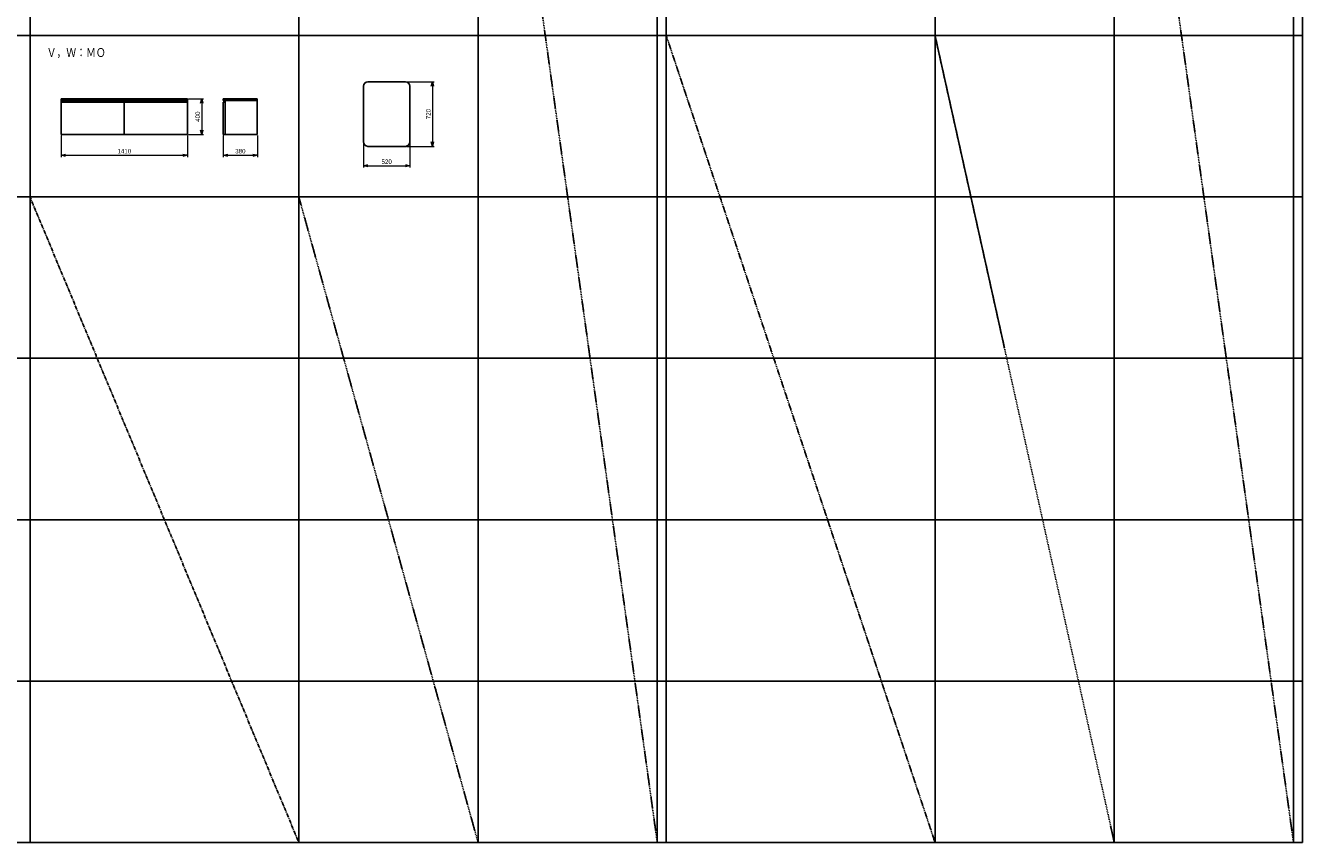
# Model space of a CAD drawing. Header units: millimetres. Extents: x 0 to 28400, y 0 to 14600.
# Tile 7 of 9: x 14150 to 28400, y 0 to 9112. Entities that reach past the tile are written whole.
import ezdxf

# ---------------------------------------------------------------- set-up
doc = ezdxf.new("R2010")
doc.units = ezdxf.units.MM
doc.header["$LTSCALE"] = 0.3
doc.linetypes.add('PHANTOM', pattern=[63.5, 31.75, -6.35, 6.35, -6.35, 6.35, -6.35])
doc.layers.add('寸法', color=2, linetype='Continuous', lineweight=18)
doc.styles.add('MS Pゴシック', font='txt')
doc.styles.get("Standard").update_dxf_attribs({"font": 'txt.shx', "bigfont": 'bigfont.shx'})
doc.dimstyles.new('コピー ～ MyDim S＝', dxfattribs={"dimscale": 20, "dimtxt": 2.5, "dimasz": 2.5, "dimexe": 1, "dimexo": 0.5, "dimgap": 1, "dimtad": 3, "dimdsep": 46, "dimtxsty": 'MS Pゴシック', "dimblk": 'OPEN30', "dimcen": 0, "dimclrd": 256, "dimclre": 256, "dimclrt": 256, "dimazin": 2, "dimtfac": 1, "dimtmove": 0, "dimatfit": 3, "dimldrblk": 'OPEN30', "dimfxl": 1, "dimlwd": 18, "dimlwe": 18, "dimarcsym": 0})

# ---------------------------------------------------------------- blocks, each defined once
blk = doc.blocks.new('_Open30')
at = {"color": 0, "lineweight": -2}
for p, q in [((-1, 0.27), (0, 0)), ((0, 0), (-1, -0.27)), ((0, 0), (-1, 0))]:
    blk.add_line(p, q, dxfattribs=at)
blk = doc.blocks.new('*D133')
at = {"layer": 'Defpoints', "color": 0, "transparency": 16777216}
for p in [(14547, 7895), (15957, 7895), (15957, 7665)]:
    blk.add_point(p, dxfattribs=at)
at = {"layer": '寸法', "lineweight": 18, "transparency": 16777216}
for p, q in [((14547, 7885), (14547, 7645)), ((15957, 7885), (15957, 7645)), ((14597, 7665), (15907, 7665))]:
    blk.add_line(p, q, dxfattribs=at)
at = {"layer": '寸法', "lineweight": 18, "transparency": 16777216, "xscale": 50, "yscale": 50, "zscale": 50, "rotation": 180}
blk.add_blockref('_Open30', (14547, 7665), dxfattribs=at)
at = {"layer": '寸法', "lineweight": 18, "transparency": 16777216, "xscale": 50, "yscale": 50, "zscale": 50}
blk.add_blockref('_Open30', (15957, 7665), dxfattribs=at)
at = {"layer": '寸法', "transparency": 16777216, "insert": (15252, 7710), "char_height": 50, "attachment_point": 5, "style": 'MS Pゴシック'}
blk.add_mtext('1410', dxfattribs=at)
blk = doc.blocks.new('*D134')
at = {"layer": 'Defpoints', "color": 0, "transparency": 16777216}
for p in [(15957, 8295), (15957, 7895), (16116, 7895)]:
    blk.add_point(p, dxfattribs=at)
at = {"layer": '寸法', "lineweight": 18, "transparency": 16777216}
for p, q in [((15967, 8295), (16136, 8295)), ((16116, 8245), (16116, 7945)), ((15967, 7895), (16136, 7895))]:
    blk.add_line(p, q, dxfattribs=at)
at = {"layer": '寸法', "lineweight": 18, "transparency": 16777216, "xscale": 50, "yscale": 50, "zscale": 50}
for p, rotation in [((16116, 8295), 90), ((16116, 7895), 270)]:
    blk.add_blockref('_Open30', p, dxfattribs=dict(at, rotation=rotation))
at = {"layer": '寸法', "transparency": 16777216, "insert": (16071, 8095), "char_height": 50, "attachment_point": 5, "rotation": 90, "style": 'MS Pゴシック'}
blk.add_mtext('400', dxfattribs=at)
blk = doc.blocks.new('*D135')
at = {"layer": 'Defpoints', "color": 0, "transparency": 16777216}
for p in [(16357, 7895), (16737, 7895), (16737, 7665)]:
    blk.add_point(p, dxfattribs=at)
at = {"layer": '寸法', "lineweight": 18, "transparency": 16777216}
for p, q in [((16357, 7885), (16357, 7645)), ((16737, 7885), (16737, 7645)), ((16407, 7665), (16687, 7665))]:
    blk.add_line(p, q, dxfattribs=at)
at = {"layer": '寸法', "lineweight": 18, "transparency": 16777216, "xscale": 50, "yscale": 50, "zscale": 50, "rotation": 180}
blk.add_blockref('_Open30', (16357, 7665), dxfattribs=at)
at = {"layer": '寸法', "lineweight": 18, "transparency": 16777216, "xscale": 50, "yscale": 50, "zscale": 50}
blk.add_blockref('_Open30', (16737, 7665), dxfattribs=at)
at = {"layer": '寸法', "transparency": 16777216, "insert": (16547, 7710), "char_height": 50, "attachment_point": 5, "style": 'MS Pゴシック'}
blk.add_mtext('380', dxfattribs=at)
blk = doc.blocks.new('*D136')
at = {"layer": 'Defpoints', "color": 0, "transparency": 16777216}
for p in [(17920, 7814), (18440, 7814), (18440, 7548)]:
    blk.add_point(p, dxfattribs=at)
at = {"layer": '寸法', "lineweight": 18, "transparency": 16777216}
for p, q in [((17920, 7804), (17920, 7528)), ((18440, 7804), (18440, 7528)), ((17970, 7548), (18390, 7548))]:
    blk.add_line(p, q, dxfattribs=at)
at = {"layer": '寸法', "lineweight": 18, "transparency": 16777216, "xscale": 50, "yscale": 50, "zscale": 50, "rotation": 180}
blk.add_blockref('_Open30', (17920, 7548), dxfattribs=at)
at = {"layer": '寸法', "lineweight": 18, "transparency": 16777216, "xscale": 50, "yscale": 50, "zscale": 50}
blk.add_blockref('_Open30', (18440, 7548), dxfattribs=at)
at = {"layer": '寸法', "transparency": 16777216, "insert": (18180, 7593), "char_height": 50, "attachment_point": 5, "style": 'MS Pゴシック'}
blk.add_mtext('520', dxfattribs=at)
blk = doc.blocks.new('*D137')
at = {"layer": 'Defpoints', "color": 0, "transparency": 16777216}
for p in [(18390, 8484), (18390, 7764), (18691, 7764)]:
    blk.add_point(p, dxfattribs=at)
at = {"layer": '寸法', "lineweight": 18, "transparency": 16777216}
for p, q in [((18400, 8484), (18711, 8484)), ((18691, 8434), (18691, 7814)), ((18400, 7764), (18711, 7764))]:
    blk.add_line(p, q, dxfattribs=at)
at = {"layer": '寸法', "lineweight": 18, "transparency": 16777216, "xscale": 50, "yscale": 50, "zscale": 50}
for p, rotation in [((18691, 8484), 90), ((18691, 7764), 270)]:
    blk.add_blockref('_Open30', p, dxfattribs=dict(at, rotation=rotation))
at = {"layer": '寸法', "transparency": 16777216, "insert": (18646, 8124), "char_height": 50, "attachment_point": 5, "rotation": 90, "style": 'MS Pゴシック'}
blk.add_mtext('720', dxfattribs=at)

msp = doc.modelspace()

# ---------------------------------------------------------------- linework, layer by layer
at = {"color": 7, "linetype": 'Continuous'}
for p, q in [((14200, 14600), (14200, 0)), ((17200, 14600), (17200, 0)), ((19200, 14600), (19200, 0)), ((21200, 14600), (21200, 0)), ((21300, 14600), (21300, 0)), ((24300, 14600), (24300, 0)), ((26300, 14600), (26300, 0)), ((28300, 14600), (28300, 0)), ((28400, 14600), (28400, 0)), ((0, 9000), (28400, 9000)), ((17920.039, 8434.346), (17920.039, 7814.346)), ((17970.039, 8484.346), (18390.039, 8484.346)), ((18440.039, 8434.346), (18440.039, 7814.346)), ((14546.567, 8295.323), (15956.567, 8295.323)), ((14546.567, 8295.323), (14546.567, 7895.323)), ((14546.567, 8275.323), (15956.567, 8275.323)), ((15956.567, 8295.323), (15956.567, 7895.323)), ((16356.567, 8295.323), (16356.567, 8275.323)), ((16356.567, 8295.323), (16736.567, 8295.323)), ((16356.567, 8275.323), (16736.567, 8275.323)), ((16376.567, 8275.323), (16376.567, 7895.323)), ((16736.567, 8295.323), (16736.567, 7895.323)), ((14546.567, 8255.323), (15956.567, 8255.323)), ((15251.567, 8255.323), (15251.567, 7895.323)), ((16356.567, 8255.323), (16376.567, 8255.323)), ((16356.567, 8255.323), (16356.567, 7895.323)), ((14546.567, 7895.323), (15956.567, 7895.323)), ((16356.567, 7895.323), (16736.567, 7895.323)), ((17970.039, 7764.346), (18390.039, 7764.346)), ((0, 7200), (28400, 7200)), ((0, 5400), (28400, 5400)), ((0, 3600), (28400, 3600)), ((0, 1800), (28400, 1800)), ((0, 0), (28400, 0))]:
    msp.add_line(p, q, dxfattribs=at)
at = {"color": 7, "linetype": 'PHANTOM'}
for p, q in [((19200, 14400), (21200, 0)), ((26300, 14400), (28300, 0)), ((21300, 9000), (24300, 0)), ((24300, 9000), (26300, 0)), ((14200, 7200), (17200, 0)), ((17200, 7200), (19200, 0))]:
    msp.add_line(p, q, dxfattribs=at)
at = {"color": 7, "linetype": 'Continuous'}
for centre, start, end in [((17970.039, 8434.346), 89.999997, 179.999995), ((18390.039, 8434.346), 0, 89.999997), ((17970.039, 7814.346), 180.000005, 270.000003), ((18390.039, 7814.346), 270.000003, 0)]:
    msp.add_arc(centre, 50, start, end, dxfattribs=at)

# ---------------------------------------------------------------- texts
at = {"color": 7, "insert": (14384.909, 8852.099), "char_height": 100, "attachment_point": 1}
msp.add_mtext('Ｖ，Ｗ：ＭＯ', dxfattribs=at)

# ---------------------------------------------------------------- dimensions: what is measured, and where the dimension line sits
at = {"layer": '寸法'}
for base, p1, p2, picture, middle in [((18690.686, 7764.346), (18390.039, 8484.346), (18390.039, 7764.346), '*D137', (18645.686, 8124.346)), ((16116, 7895.323), (15956.567, 8295.323), (15956.567, 7895.323), '*D134', (16071, 8095.323))]:
    dim = msp.add_linear_dim(base=base, p1=p1, p2=p2, angle=90, dimstyle='コピー ～ MyDim S＝', dxfattribs=at)
    dim.commit()
    dim.dimension.update_dxf_attribs({"geometry": picture, "text_midpoint": middle})
for base, p1, p2, picture, middle in [((15956.567, 7664.642), (14546.567, 7895.323), (15956.567, 7895.323), '*D133', (15251.567, 7709.642)), ((16736.567, 7664.642), (16356.567, 7895.323), (16736.567, 7895.323), '*D135', (16546.567, 7709.642)), ((18440.039, 7548.337), (17920.039, 7814.346), (18440.039, 7814.346), '*D136', (18180.039, 7593.337))]:
    dim = msp.add_linear_dim(base=base, p1=p1, p2=p2, dimstyle='コピー ～ MyDim S＝', dxfattribs=at)
    dim.commit()
    dim.dimension.update_dxf_attribs({"geometry": picture, "text_midpoint": middle})

doc.saveas('drawing.dxf')
